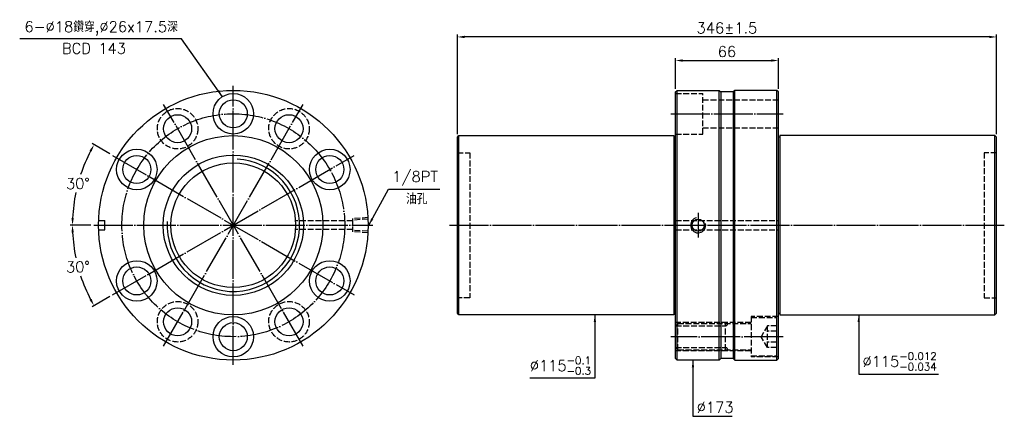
# Model space of a CAD drawing. Header units: millimetres. Extents: x 2810 to 3442, y -2001 to -1746.
import ezdxf

# ---------------------------------------------------------------- set-up
doc = ezdxf.new("R2010")
doc.units = ezdxf.units.MM
doc.header["$LTSCALE"] = 1.25
doc.linetypes.add('CENTER', pattern=[22, 20, -1, 0, -1])
doc.linetypes.add('DASHED', pattern=[4, 3, -1])
for name, color, linetype in [('DDVIEW', 7, 'Continuous'), ('NT', 7, 'Continuous'), ('NT-DIM', 2, 'Continuous')]:
    doc.layers.add(name, color=color, linetype=linetype)
doc.styles.get("Standard").update_dxf_attribs({"font": 'simplex.shx', "bigfont": 'chineset.shx'})
doc.dimstyles.new('ISO-25', dxfattribs={"dimscale": 2.3, "dimtxt": 3, "dimasz": 2, "dimexe": 0.646, "dimexo": 0.862, "dimgap": 1, "dimtad": 1, "dimdec": 3, "dimdsep": 46, "dimtxsty": 'Standard', "dimcen": 1.5, "dimclrd": 256, "dimclre": 256, "dimclrt": 256, "dimazin": 2, "dimtfac": 1, "dimtdec": 3, "dimtmove": 0, "dimatfit": 3, "dimfxl": 0, "dimtolj": 1, "dimlwd": -1, "dimlwe": -1, "dimarcsym": 0})

# ---------------------------------------------------------------- blocks, each defined once
blk = doc.blocks.new('*D12')
at = {"layer": 'Defpoints', "color": 0}
for p in [(2869.73, -1833.31), (2850.25, -1842.76), (2857.74, -1878.06), (3036.74, -1878.06), (3024.75, -1922.81)]:
    blk.add_point(p, dxfattribs=at)
at = {"layer": 'NT-DIM'}
for p, q in [((2868.01, -1832.32), (2856.56, -1825.71)), ((2855.76, -1878.06), (2842.54, -1878.06))]:
    blk.add_line(p, q, dxfattribs=at)
for start, end in [(152.55368, 161.64955), (168.29511, 177.44632)]:
    blk.add_arc((2947.24, -1878.06), 103.22, start, end, dxfattribs=at)
for points in [[(2854.97, -1830.12), (2856.31, -1830.86), (2857.85, -1826.45)], [(2844.89, -1873.48), (2843.36, -1873.45), (2844.02, -1878.06)]]:
    blk.add_solid(points, dxfattribs=at)
at = {"layer": 'NT-DIM', "insert": (2847.54, -1851.35), "char_height": 6.9, "attachment_point": 5, "rotation": 1}
blk.add_mtext('\\A1;30°', dxfattribs=at)
blk = doc.blocks.new('*D13')
at = {"layer": 'Defpoints', "color": 0}
for p in [(3024.75, -1833.31), (2857.74, -1878.06), (3036.74, -1878.06), (2845.59, -1895.99), (2869.73, -1922.81)]:
    blk.add_point(p, dxfattribs=at)
at = {"layer": 'NT-DIM'}
for p, q in [((2855.76, -1878.06), (2842.54, -1878.06)), ((2868.01, -1923.8), (2856.56, -1930.41))]:
    blk.add_line(p, q, dxfattribs=at)
for start, end in [(182.55368, 191.73192), (198.3153, 207.44632)]:
    blk.add_arc((2947.24, -1878.06), 103.22, start, end, dxfattribs=at)
for points in [[(2843.36, -1882.68), (2844.89, -1882.64), (2844.02, -1878.06)], [(2856.31, -1925.27), (2854.97, -1926), (2857.85, -1929.67)]]:
    blk.add_solid(points, dxfattribs=at)
at = {"layer": 'NT-DIM', "insert": (2847.54, -1904.78), "char_height": 6.9, "attachment_point": 5, "rotation": 1}
blk.add_mtext('\\A1;30°', dxfattribs=at)
blk = doc.blocks.new('*D14')
at = {"layer": 'Defpoints', "color": 0}
for p in [(3297.03, -1772.41), (3231.03, -1792.56), (3297.03, -1792.56)]:
    blk.add_point(p, dxfattribs=at)
at = {"layer": 'NT-DIM'}
for p, q in [((3231.03, -1790.58), (3231.03, -1770.92)), ((3235.63, -1772.41), (3292.43, -1772.41)), ((3297.03, -1790.58), (3297.03, -1770.92))]:
    blk.add_line(p, q, dxfattribs=at)
for points in [[(3235.63, -1771.64), (3235.63, -1773.17), (3231.03, -1772.41)], [(3292.43, -1771.64), (3292.43, -1773.17), (3297.03, -1772.41)]]:
    blk.add_solid(points, dxfattribs=at)
at = {"layer": 'NT-DIM', "insert": (3264.03, -1766.66), "char_height": 6.9, "attachment_point": 5}
blk.add_mtext('\\A1;66', dxfattribs=at)
blk = doc.blocks.new('*D15')
at = {"layer": 'Defpoints', "color": 0}
for p in [(3091.03, -1757.28), (3091.03, -1821.56), (3437.03, -1821.56)]:
    blk.add_point(p, dxfattribs=at)
at = {"layer": 'NT-DIM'}
for p, q in [((3091.03, -1819.58), (3091.03, -1755.8)), ((3437.03, -1819.58), (3437.03, -1755.8)), ((3432.43, -1757.28), (3095.63, -1757.28))]:
    blk.add_line(p, q, dxfattribs=at)
for points in [[(3095.63, -1756.52), (3095.63, -1758.05), (3091.03, -1757.28)], [(3432.43, -1756.52), (3432.43, -1758.05), (3437.03, -1757.28)]]:
    blk.add_solid(points, dxfattribs=at)
at = {"layer": 'NT-DIM', "insert": (3264.03, -1751.53), "char_height": 6.9, "attachment_point": 5}
blk.add_mtext('\\A1;346%%P1.5', dxfattribs=at)

msp = doc.modelspace()

# ---------------------------------------------------------------- linework, layer by layer
at = {"layer": 'DDVIEW', "color": 3, "linetype": 'CENTER'}
for p, q in [((2947.2378, -1967.5616), (2947.2378, -1788.5616)), ((2991.9878, -1955.5709), (2902.4878, -1800.5523)), ((2902.4878, -1955.5709), (2991.9878, -1800.5523)), ((2869.7285, -1922.8116), (3024.747, -1833.3116)), ((2869.7285, -1833.3116), (3024.747, -1922.8116)), ((2857.7378, -1878.0616), (3036.7378, -1878.0616))]:
    msp.add_line(p, q, dxfattribs=at)
at = {"layer": 'DDVIEW'}
for p, q in [((2860.7898, -1875.0616), (2864.7378, -1875.0616)), ((2864.7378, -1881.0616), (2864.7378, -1875.0616)), ((2860.7898, -1881.0616), (2864.7378, -1881.0616))]:
    msp.add_line(p, q, dxfattribs=at)
at = {"layer": 'DDVIEW', "color": 1, "linetype": 'DASHED'}
for p, q in [((3023.7378, -1875.3116), (2987.1431, -1875.3116)), ((3033.7378, -1873.1976), (3023.7378, -1873.8226)), ((3023.7378, -1873.8226), (3023.7378, -1882.3006)), ((3033.7378, -1874.1704), (3023.7378, -1874.7954)), ((3023.7378, -1880.8116), (2987.1431, -1880.8116)), ((3033.7378, -1881.9528), (3023.7378, -1881.3278)), ((3033.7378, -1882.9256), (3023.7378, -1882.3006))]:
    msp.add_line(p, q, dxfattribs=at)
at = {"layer": 'DDVIEW'}
for centre, radius in [((2947.2378, -1878.0616), 86.5), ((2947.2378, -1806.5616), 13), ((2947.2378, -1806.5616), 9), ((2911.4878, -1816.1408), 9), ((2982.9878, -1816.1408), 9), ((2947.2378, -1878.0616), 57.5), ((2885.3169, -1842.3116), 13), ((3009.1586, -1842.3116), 13), ((2885.3169, -1842.3116), 9), ((2947.2378, -1878.0616), 45), ((2947.2378, -1878.0616), 40), ((3009.1586, -1842.3116), 9), ((2885.3169, -1913.8116), 13), ((3009.1586, -1913.8116), 13), ((2885.3169, -1913.8116), 9), ((3009.1586, -1913.8116), 9), ((2911.4878, -1939.9824), 9), ((2982.9878, -1939.9824), 9), ((2947.2378, -1949.5616), 13), ((2947.2378, -1949.5616), 9)]:
    msp.add_circle(centre, radius, dxfattribs=at)
at = {"layer": 'DDVIEW', "color": 3, "linetype": 'CENTER'}
msp.add_circle((2947.2378, -1878.0616), 71.5, dxfattribs=at)
at = {"layer": 'DDVIEW', "color": 1, "linetype": 'DASHED'}
for centre in [(2911.4878, -1816.1408), (2982.9878, -1816.1408), (2911.4878, -1939.9824), (2982.9878, -1939.9824)]:
    msp.add_circle(centre, 13, dxfattribs=at)
at = {"layer": 'DDVIEW', "color": 5}
msp.add_arc((2947.2378, -1878.0616), 42.5, 176.7670955, 86.7670955, dxfattribs=at)
at = {"layer": 'NT', "linetype": 'ByBlock'}
for p, q in [((3231.0266, -1792.5616), (3232.0266, -1791.5616)), ((3231.0266, -1963.5616), (3231.0266, -1792.5616)), ((3232.0266, -1791.5616), (3259.0266, -1791.5616)), ((3232.0266, -1964.5616), (3232.0266, -1791.5616)), ((3259.0266, -1791.5616), (3260.0266, -1792.5616)), ((3259.0266, -1964.5616), (3259.0266, -1791.5616)), ((3260.0266, -1792.5616), (3260.0266, -1963.5616)), ((3269.0266, -1791.5616), (3268.0266, -1792.5616)), ((3268.0266, -1792.5616), (3268.0266, -1963.5616)), ((3296.0266, -1791.5616), (3269.0266, -1791.5616)), ((3269.0266, -1964.5616), (3269.0266, -1791.5616)), ((3297.0266, -1792.5616), (3296.0266, -1791.5616)), ((3296.0266, -1964.5616), (3296.0266, -1791.5616)), ((3297.0266, -1963.5616), (3297.0266, -1792.5616)), ((3091.0266, -1821.5616), (3092.0266, -1820.5616)), ((3091.0266, -1934.5616), (3091.0266, -1821.5616)), ((3092.0266, -1820.5616), (3230.0266, -1820.5616)), ((3092.0266, -1935.5616), (3092.0266, -1820.5616)), ((3230.0266, -1820.5616), (3230.0266, -1935.5616)), ((3230.0266, -1821.5616), (3231.0266, -1821.5616)), ((3298.0266, -1821.5616), (3297.0266, -1821.5616)), ((3436.0266, -1820.5616), (3298.0266, -1820.5616)), ((3298.0266, -1820.5616), (3298.0266, -1935.5616)), ((3437.0266, -1821.5616), (3436.0266, -1820.5616)), ((3436.0266, -1935.5616), (3436.0266, -1820.5616)), ((3437.0266, -1934.5616), (3437.0266, -1821.5616)), ((3092.0266, -1935.5616), (3091.0266, -1934.5616)), ((3230.0266, -1935.5616), (3092.0266, -1935.5616)), ((3231.0266, -1934.5616), (3230.0266, -1934.5616)), ((3297.0266, -1934.5616), (3298.0266, -1934.5616)), ((3298.0266, -1935.5616), (3436.0266, -1935.5616)), ((3436.0266, -1935.5616), (3437.0266, -1934.5616)), ((3232.0266, -1964.5616), (3231.0266, -1963.5616)), ((3259.0266, -1964.5616), (3232.0266, -1964.5616)), ((3260.0266, -1963.5616), (3259.0266, -1964.5616)), ((3268.0266, -1963.5616), (3269.0266, -1964.5616)), ((3269.0266, -1964.5616), (3296.0266, -1964.5616)), ((3296.0266, -1964.5616), (3297.0266, -1963.5616))]:
    msp.add_line(p, q, dxfattribs=at)
at = {"layer": 'NT', "color": 1, "linetype": 'DASHED'}
for p, q in [((3231.0266, -1793.5616), (3248.5266, -1793.5616)), ((3248.5266, -1819.5616), (3248.5266, -1793.5616)), ((3248.5266, -1797.5616), (3297.0266, -1797.5616)), ((3231.0266, -1819.5616), (3248.5266, -1819.5616)), ((3248.5266, -1815.5616), (3297.0266, -1815.5616)), ((3091.0266, -1831.5616), (3099.0266, -1831.5616)), ((3099.0266, -1831.5616), (3099.0266, -1924.5616)), ((3437.0266, -1831.5616), (3429.0266, -1831.5616)), ((3429.0266, -1831.5616), (3429.0266, -1924.5616)), ((3231.0266, -1875.0616), (3297.0266, -1875.0616)), ((3231.0266, -1881.0616), (3297.0266, -1881.0616)), ((3099.0266, -1924.5616), (3091.0266, -1924.5616)), ((3429.0266, -1924.5616), (3437.0266, -1924.5616)), ((3297.0266, -1936.5616), (3279.5266, -1936.5616)), ((3279.5266, -1936.5616), (3279.5266, -1962.5616)), ((3279.5266, -1937.3116), (3296.0266, -1937.3116)), ((3296.0266, -1961.8116), (3296.0266, -1937.3116)), ((3279.5266, -1940.5616), (3231.0266, -1940.5616)), ((3232.5266, -1941.0616), (3231.0266, -1942.5616)), ((3231.0266, -1942.5616), (3263.0266, -1942.5616)), ((3232.5266, -1958.0616), (3232.5266, -1941.0616)), ((3232.5266, -1941.0616), (3279.5266, -1941.0616)), ((3263.0266, -1958.0616), (3263.0266, -1941.0616)), ((3290.0266, -1942.6334), (3286.0266, -1949.5616)), ((3296.0266, -1942.6334), (3290.0266, -1942.6334)), ((3290.0266, -1956.4898), (3290.0266, -1942.6334)), ((3296.0266, -1946.0975), (3290.0266, -1946.0975)), ((3290.0266, -1956.4898), (3286.0266, -1949.5616)), ((3232.5266, -1958.0616), (3231.0266, -1956.5616)), ((3231.0266, -1956.5616), (3263.0266, -1956.5616)), ((3279.5266, -1958.5616), (3231.0266, -1958.5616)), ((3232.5266, -1958.0616), (3279.5266, -1958.0616)), ((3296.0266, -1953.0257), (3290.0266, -1953.0257)), ((3296.0266, -1956.4898), (3290.0266, -1956.4898)), ((3279.5266, -1961.8116), (3296.0266, -1961.8116)), ((3297.0266, -1962.5616), (3279.5266, -1962.5616))]:
    msp.add_line(p, q, dxfattribs=at)
at = {"layer": 'NT'}
for p, q in [((3268.0266, -1792.5616), (3260.0266, -1792.5616)), ((3268.0266, -1963.5616), (3260.0266, -1963.5616))]:
    msp.add_line(p, q, dxfattribs=at)
at = {"layer": 'NT', "color": 3, "linetype": 'CENTER'}
for p, q in [((3228.0266, -1806.5616), (3300.0266, -1806.5616)), ((3245.5266, -1870.1976), (3245.5266, -1885.9256)), ((3086.0266, -1878.0616), (3442.0266, -1878.0616)), ((3300.0266, -1949.5616), (3228.0266, -1949.5616))]:
    msp.add_line(p, q, dxfattribs=at)
at = {"layer": 'NT'}
msp.add_circle((3245.5266, -1878.0616), 3.8912, dxfattribs=at)
at = {"layer": 'NT', "color": 5}
msp.add_arc((3245.5266, -1878.0616), 4.864, 101.8641625, 11.8641625, dxfattribs=at)
at = {"layer": 'NT', "color": 1, "linetype": 'DASHED'}
for centre, start, end in [((3263.0266, -1941.0616), 270, 0), ((3263.0266, -1958.0616), 0, 90)]:
    msp.add_arc(centre, 1.5, start, end, dxfattribs=at)

# ---------------------------------------------------------------- texts
at = {"layer": 'NT-DIM', "char_height": 6.9}
for s, insert, attachment_point in [('6-%%C18鑽穿,%%C26x17.5深', (2911.6783, -1756.2908), 9), ('BCD 143', (2878.3933, -1768.0662), 9), ('\\A1;\\A1;\\A1;\\A1;1/8PT', (3049.228, -1852.6054), 7), ('油孔', (3058.033, -1864.589), 7), ('\\A1;\\A1;\\A1;%%C115{\\H0.7x;\\S-0.1^ -0.3;}', (3176.8714, -1973.9263), 9), ('\\A1;\\A1;\\A1;%%C115{\\H0.7x;\\S-0.012^ -0.034;}', (3350.9948, -1971.2142), 7), ('\\A1;\\A1;%%C173', (3244.6249, -1998.3353), 7)]:
    msp.add_mtext(s, dxfattribs=dict(at, insert=insert, attachment_point=attachment_point))

# ---------------------------------------------------------------- dimensions: what is measured, and where the dimension line sits
at = {"layer": 'NT-DIM'}
dim = msp.add_linear_dim(base=(3091.0266, -1757.2824), p1=(3437.0266, -1821.5616), p2=(3091.0266, -1821.5616), text='<>%%P1.5', dimstyle='ISO-25', dxfattribs=at)
dim.commit()
dim.dimension.update_dxf_attribs({"geometry": '*D15', "text_midpoint": (3264.0266, -1751.5324)})
dim = msp.add_linear_dim(base=(3297.0266, -1772.4073), p1=(3231.0266, -1792.5616), p2=(3297.0266, -1792.5616), dimstyle='ISO-25', dxfattribs=at)
dim.commit()
dim.dimension.update_dxf_attribs({"geometry": '*D14', "text_midpoint": (3264.0266, -1766.6573)})
for base, line1, picture, middle in [((2850.2456, -1842.7594), ((2869.7285, -1833.3116), (3024.747, -1922.8116)), '*D12', (2847.5379, -1851.3471)), ((2845.589, -1895.985), ((2869.7285, -1922.8116), (3024.747, -1833.3116)), '*D13', (2847.5379, -1904.7761))]:
    dim = msp.add_angular_dim_2l(base=base, line1=line1, line2=((2857.7378, -1878.0616), (3036.7378, -1878.0616)), dimstyle='ISO-25', dxfattribs=at)
    dim.commit()
    dim.dimension.update_dxf_attribs({"geometry": picture, "text_midpoint": middle, "text_rotation": 1})

# ---------------------------------------------------------------- leaders
at = {"layer": 'NT-DIM', "annotation_type": 0, "has_hookline": 1}
for points, hookline_direction, text_width in [([(2940.2233, -1795.6164), (2914.0783, -1758.5908), (2913.9783, -1758.5908)], 1, 101.5286), ([(3034.1546, -1878.0616), (3046.828, -1854.9054), (3046.928, -1854.9054)], 0, 30.5571), ([(3179.2714, -1935.5616), (3179.2714, -1976.2263), (3179.1714, -1976.2263)], 1, 39.4286), ([(3348.5948, -1935.5616), (3348.5948, -1973.5142), (3348.6948, -1973.5142)], 0, 48.8586), ([(3242.2249, -1964.5616), (3242.2249, -2000.6353), (3242.3249, -2000.6353)], 0, 22.6714)]:
    msp.add_leader(points, dimstyle='ISO-25', dxfattribs=dict(at, hookline_direction=hookline_direction, text_width=text_width))

doc.saveas('drawing.dxf')
